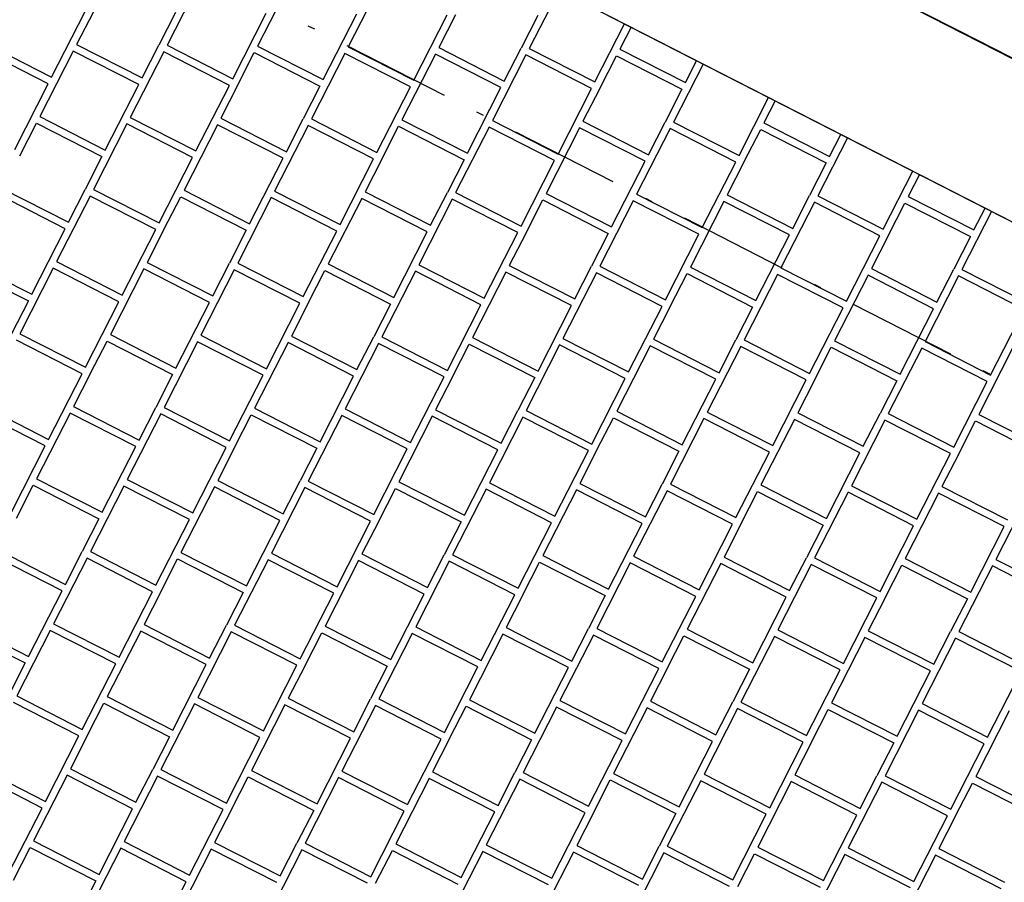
# Model space of a CAD drawing. Header units: millimetres. Extents: x 91549 to 157794, y 81579 to 142563.
# Tile 63 of 112: x 123294 to 124645, y 125294 to 126477. Entities that reach past the tile are written whole.
import ezdxf
from ezdxf.enums import TextEntityAlignment as Align

# ---------------------------------------------------------------- set-up
doc = ezdxf.new("R2010")
doc.units = ezdxf.units.MM
doc.header["$LTSCALE"] = 0.5
doc.header["$MEASUREMENT"] = 0
doc.linetypes.add('Over snittplan', pattern=[520, 300, -100, 20, -100])
doc.linetypes.add('PLINE', pattern=[0])
for name, color, linetype in [('244- Vinduer_ dører_ foldevegger(Nye konstruksjoner)', 7, 'Continuous'), ('26-- Yttertak(Nye konstruksjoner)', 7, 'Continuous'), ('761- Veger (kjøreveger_ sykkel- og gangveier mv) (Skravur)(Nye konstruksjoner)', 7, 'Continuous'), ('761- Veger (kjøreveger_ sykkel- og gangveier mv)(Nye konstruksjoner)', 7, 'Continuous'), ('852- Teknisk_symbolsk informasjon_ bygning(Nye konstruksjoner)', 7, 'Continuous'), ('862- M___BTA(Nye konstruksjoner)', 7, 'Continuous'), ('862- M___BTA(Polylinje)(Nye konstruksjoner)', 7, 'Continuous'), ('862- M___BTA(Tekst)(Nye konstruksjoner)', 7, 'Continuous'), ('862- M___Nettoareal(Nye konstruksjoner)', 7, 'Continuous'), ('862- M___Nettoareal(Polylinje)(Nye konstruksjoner)', 7, 'Continuous'), ('862- M___Nettoareal(Tekst)(Nye konstruksjoner)', 7, 'Continuous'), ('878- Annen overflate_visuell informasjon(Nye konstruksjoner)', 7, 'Continuous')]:
    doc.layers.add(name, color=color, linetype=linetype)
doc.layers.add('256- Faste himlinger og overflatebehandling(Nye konstruksjoner)', color=7, linetype='Continuous', lineweight=0)
doc.styles.add('GENERATED_STYLE_1', font='arial.ttf')

# ---------------------------------------------------------------- blocks, each defined once
blk = doc.blocks.new('BTA boder ca.__2_1', base_point=(120955.3, 134882.4))
at = {"layer": '862- M___BTA(Polylinje)(Nye konstruksjoner)', "linetype": 'PLINE', "flags": 128}
blk.add_lwpolyline([(119203.2, 132634.4), (117724.9, 129740), (125962.6, 125532.5), (127440.9, 128426.8)], close=True, dxfattribs=at)
at = {"layer": '862- M___BTA(Tekst)(Nye konstruksjoner)', "style": 'GENERATED_STYLE_1'}
for tag, height, p in [('DUMMY_862', 200, (121408.7, 135856.4)), ('ROOM_NAME', 250, (121758.6, 135620.5)), ('DUMMY_861', 250, (120781.9, 133765.5))]:
    blk.add_attdef(tag, text='', height=height, rotation=242.9436, dxfattribs=at).set_placement(p, align=Align.TOP_LEFT)
blk = doc.blocks.new('Bod_107_13_1', base_point=(125882.5, 128194.3))
at = {"layer": '862- M___Nettoareal(Polylinje)(Nye konstruksjoner)', "linetype": 'PLINE', "flags": 128}
blk.add_lwpolyline([(125875.5, 125801.6), (127171.8, 128339.7), (125286.2, 129302.8), (123989.9, 126764.7)], close=True, dxfattribs=at)
at = {"layer": '862- M___Nettoareal(Tekst)(Nye konstruksjoner)', "style": 'GENERATED_STYLE_1'}
for tag, height, p in [('DUMMY_862', 150, (125981.7, 128474.8)), ('ROOM_NAME', 200, (126261.6, 128286.2)), ('DUMMY_861', 200, (126039.6, 127897.3))]:
    blk.add_attdef(tag, text='', height=height, rotation=242.9436, dxfattribs=at).set_placement(p, align=Align.TOP_LEFT)
blk = doc.blocks.new('Dørmarkør NOR[35]_1', base_point=(124626.8, 126214.8))
at = {"layer": '852- Teknisk_symbolsk informasjon_ bygning(Nye konstruksjoner)', "insert": (124229.7, 126807.8), "char_height": 150, "attachment_point": 7, "rotation": 332.9436, "style": 'GENERATED_STYLE_1'}
blk.add_mtext('\\A1;{\\pql;\\pt0;\\fArial|b0|i0|c0|p0;\\W1.000000;1\xa0200\\fArial|b0|i0|c0|p0;\\W1.000000;\\A1{\\H.66x;\\S^  ;}\\fArial|b0|i0|c0|p0;\\W1.000000; x 2\xa0100\\fArial|b0|i0|c0|p0;\\W1.000000;\\A1{\\H.66x;\\S^  ;}}', dxfattribs=at)
blk = doc.blocks.new('Leddport[28]_1', base_point=(-1071196.2, -15782375.2))
at = {"layer": '244- Vinduer_ dører_ foldevegger(Nye konstruksjoner)', "linetype": 'PLINE'}
blk.add_line((125243.2, 126124.6), (124192.3, 126661.3), dxfattribs=at)
at = {"layer": '852- Teknisk_symbolsk informasjon_ bygning(Nye konstruksjoner)'}
blk.add_blockref('Dørmarkør NOR[35]_1', (124626.8, 126214.8), dxfattribs=at)
blk = doc.blocks.new('*X122', base_point=(-1071196.2, -15782375.2))
at = {"layer": '761- Veger (kjøreveger_ sykkel- og gangveier mv) (Skravur)(Nye konstruksjoner)', "linetype": 'PLINE'}
for p, q in [((123542.2, 126532.3), (123496.2, 126442.4)), ((123666.4, 126531.3), (123620.4, 126441.3)), ((123790.6, 126530.2), (123744.6, 126440.3)), ((124033.7, 126517.7), (123993.1, 126438.1)), ((123337.7, 126398.6), (123383.7, 126488.5)), ((123395, 126488.4), (123372, 126443.4)), ((123507.9, 126487.5), (123484.9, 126442.5)), ((123586.2, 126396.4), (123632.1, 126486.4)), ((123710.4, 126395.4), (123756.3, 126485.3)), ((123834.6, 126394.3), (123880.5, 126484.3)), ((123891.8, 126484.2), (123868.8, 126439.2)), ((124004.7, 126483.2), (123981.8, 126438.2)), ((124083, 126392.2), (124123.7, 126471.8)), ((124132.7, 126467.2), (124117.3, 126437.1)), ((123333.2, 126389.6), (123243.2, 126435.5)), ((123247.8, 126444.5), (123337.7, 126398.6)), ((123367.4, 126434.5), (123321.5, 126344.5)), ((123457.4, 126388.5), (123367.4, 126434.5)), ((123372, 126443.4), (123462, 126397.5)), ((123491.6, 126433.4), (123445.7, 126343.4)), ((123462, 126397.5), (123484.9, 126442.5)), ((123581.6, 126387.4), (123491.6, 126433.4)), ((123496.2, 126442.4), (123586.2, 126396.4)), ((123592.9, 126387.4), (123615.8, 126432.3)), ((123615.8, 126432.3), (123705.8, 126386.4)), ((123620.4, 126441.3), (123710.4, 126395.4)), ((123744.6, 126440.3), (123834.6, 126394.3)), ((123868.8, 126439.2), (123958.8, 126393.2)), ((123958.8, 126393.2), (123981.8, 126438.2)), ((123993.1, 126438.1), (124083, 126392.2)), ((124117.3, 126437.1), (124207.2, 126391.1)), ((123740, 126431.3), (123694.1, 126341.3)), ((123830, 126385.3), (123740, 126431.3)), ((123864.3, 126430.2), (123818.3, 126340.2)), ((123954.2, 126384.3), (123864.3, 126430.2)), ((123988.5, 126429.1), (123942.5, 126339.2)), ((124078.4, 126383.2), (123988.5, 126429.1)), ((124089.7, 126383.1), (124112.7, 126428.1)), ((124112.7, 126428.1), (124202.6, 126382.1)), ((124207.2, 126391.1), (124222.6, 126421.2)), ((124231.6, 126416.7), (124190.9, 126337.1)), ((123287.2, 126299.6), (123333.2, 126389.6)), ((123411.4, 126298.6), (123457.4, 126388.5)), ((123535.6, 126297.5), (123581.6, 126387.4)), ((123592.9, 126387.4), (123569.9, 126342.4)), ((123705.8, 126386.4), (123682.8, 126341.4)), ((123784, 126295.4), (123830, 126385.3)), ((123908.3, 126294.3), (123954.2, 126384.3)), ((124032.5, 126293.2), (124078.4, 126383.2)), ((124089.7, 126383.1), (124066.7, 126338.1)), ((124202.6, 126382.1), (124179.6, 126337.1)), ((124280.9, 126291.1), (124321.5, 126370.7)), ((124330.5, 126366.1), (124315.1, 126336)), ((123321.5, 126344.5), (123411.4, 126298.6)), ((123445.7, 126343.4), (123535.6, 126297.5)), ((123569.9, 126342.4), (123659.8, 126296.4)), ((123659.8, 126296.4), (123682.8, 126341.4)), ((123694.1, 126341.3), (123784, 126295.4)), ((123818.3, 126340.2), (123908.3, 126294.3)), ((123942.5, 126339.2), (124032.5, 126293.2)), ((124066.7, 126338.1), (124156.7, 126292.2)), ((123293.9, 126290.5), (123316.9, 126335.5)), ((123316.9, 126335.5), (123406.8, 126289.6)), ((123441.1, 126334.4), (123395.1, 126244.5)), ((123531, 126288.5), (123441.1, 126334.4)), ((123565.3, 126333.4), (123519.4, 126243.4)), ((123655.2, 126287.4), (123565.3, 126333.4)), ((123689.5, 126332.3), (123643.6, 126242.4)), ((123779.5, 126286.4), (123689.5, 126332.3)), ((123790.7, 126286.3), (123813.7, 126331.3)), ((123813.7, 126331.3), (123903.7, 126285.3)), ((123937.9, 126330.2), (123892, 126240.2)), ((124027.9, 126284.2), (123937.9, 126330.2)), ((124062.1, 126329.1), (124016.2, 126239.2)), ((124152.1, 126283.2), (124062.1, 126329.1)), ((124186.3, 126328.1), (124140.4, 126238.1)), ((124156.7, 126292.2), (124179.6, 126337.1)), ((124276.3, 126282.1), (124186.3, 126328.1)), ((124190.9, 126337.1), (124280.9, 126291.1)), ((124287.6, 126282), (124310.6, 126327)), ((124310.6, 126327), (124400.5, 126281.1)), ((124315.1, 126336), (124405.1, 126290)), ((124429.5, 126315.6), (124388.8, 126236)), ((124405.1, 126290), (124420.5, 126320.2)), ((123406.8, 126289.6), (123383.9, 126244.6)), ((123485.1, 126198.6), (123531, 126288.5)), ((123609.3, 126197.5), (123655.2, 126287.4)), ((123733.5, 126196.4), (123779.5, 126286.4)), ((123790.7, 126286.3), (123767.8, 126241.3)), ((123903.7, 126285.3), (123880.7, 126240.3)), ((123981.9, 126194.3), (124027.9, 126284.2)), ((124106.1, 126193.2), (124152.1, 126283.2)), ((124230.3, 126192.2), (124276.3, 126282.1)), ((124287.6, 126282), (124264.6, 126237)), ((124400.5, 126281.1), (124377.5, 126236.1)), ((124478.8, 126190), (124519.4, 126269.6)), ((124528.4, 126265), (124513, 126234.9)), ((123270.9, 126245.6), (123360.9, 126199.6)), ((123360.9, 126199.6), (123383.9, 126244.6)), ((123395.1, 126244.5), (123485.1, 126198.6)), ((123519.4, 126243.4), (123609.3, 126197.5)), ((123356.3, 126190.6), (123266.3, 126236.6)), ((123390.6, 126235.5), (123344.6, 126145.6)), ((123480.5, 126189.6), (123390.6, 126235.5)), ((123491.8, 126189.5), (123514.8, 126234.4)), ((123514.8, 126234.4), (123604.7, 126188.5)), ((123639, 126233.4), (123593, 126143.4)), ((123728.9, 126187.4), (123639, 126233.4)), ((123643.6, 126242.4), (123733.5, 126196.4)), ((123763.2, 126232.3), (123717.2, 126142.4)), ((123853.1, 126186.4), (123763.2, 126232.3)), ((123767.8, 126241.3), (123857.7, 126195.4)), ((123887.4, 126231.2), (123841.4, 126141.3)), ((123857.7, 126195.4), (123880.7, 126240.3)), ((123977.3, 126185.3), (123887.4, 126231.2)), ((123892, 126240.2), (123981.9, 126194.3)), ((123988.6, 126185.2), (124011.6, 126230.2)), ((124011.6, 126230.2), (124101.5, 126184.2)), ((124016.2, 126239.2), (124106.1, 126193.2)), ((124140.4, 126238.1), (124230.3, 126192.2)), ((124264.6, 126237), (124354.6, 126191.1)), ((124354.6, 126191.1), (124377.5, 126236.1)), ((124388.8, 126236), (124478.8, 126190)), ((124513, 126234.9), (124603, 126189)), ((124135.8, 126229.1), (124089.9, 126139.2)), ((124225.8, 126183.2), (124135.8, 126229.1)), ((124260, 126228.1), (124214.1, 126138.1)), ((124350, 126182.1), (124260, 126228.1)), ((124384.2, 126227), (124338.3, 126137)), ((124474.2, 126181), (124384.2, 126227)), ((124485.5, 126180.9), (124508.4, 126225.9)), ((124508.4, 126225.9), (124598.4, 126180)), ((124603, 126189), (124618.4, 126219.1)), ((124627.4, 126214.5), (124586.7, 126134.9)), ((123310.4, 126100.7), (123356.3, 126190.6)), ((123434.6, 126099.6), (123480.5, 126189.6)), ((123491.8, 126189.5), (123468.8, 126144.5)), ((123604.7, 126188.5), (123581.7, 126143.5)), ((123683, 126097.5), (123728.9, 126187.4)), ((123807.2, 126096.4), (123853.1, 126186.4)), ((123931.4, 126095.4), (123977.3, 126185.3)), ((123988.6, 126185.2), (123965.7, 126140.2)), ((124101.5, 126184.2), (124078.6, 126139.3)), ((124179.8, 126093.2), (124225.8, 126183.2)), ((124304, 126092.2), (124350, 126182.1)), ((124428.2, 126091.1), (124474.2, 126181)), ((124485.5, 126180.9), (124462.5, 126136)), ((124598.4, 126180), (124575.4, 126135)), ((123215.8, 126137.6), (123305.8, 126091.7)), ((123220.4, 126146.6), (123310.4, 126100.7)), ((123340, 126136.6), (123294.1, 126046.6)), ((123430, 126090.6), (123340, 126136.6)), ((123344.6, 126145.6), (123434.6, 126099.6)), ((123464.2, 126135.5), (123418.3, 126045.6)), ((123554.2, 126089.6), (123464.2, 126135.5)), ((123468.8, 126144.5), (123558.8, 126098.6)), ((123558.8, 126098.6), (123581.7, 126143.5)), ((123593, 126143.4), (123683, 126097.5)), ((123717.2, 126142.4), (123807.2, 126096.4)), ((123841.4, 126141.3), (123931.4, 126095.4)), ((123965.7, 126140.2), (124055.6, 126094.3)), ((124055.6, 126094.3), (124078.6, 126139.3)), ((124089.9, 126139.2), (124179.8, 126093.2)), ((124214.1, 126138.1), (124304, 126092.2)), ((124338.3, 126137), (124428.2, 126091.1)), ((124462.5, 126136), (124552.4, 126090)), ((124552.4, 126090), (124575.4, 126135)), ((124586.7, 126134.9), (124676.6, 126089)), ((123588.4, 126134.4), (123542.5, 126044.5)), ((123678.4, 126088.5), (123588.4, 126134.4)), ((123689.7, 126088.4), (123712.6, 126133.4)), ((123712.6, 126133.4), (123802.6, 126087.4)), ((123836.9, 126132.3), (123790.9, 126042.4)), ((123926.8, 126086.4), (123836.9, 126132.3)), ((123961.1, 126131.2), (123915.1, 126041.3)), ((124051, 126085.3), (123961.1, 126131.2)), ((124085.3, 126130.2), (124039.3, 126040.2)), ((124175.2, 126084.2), (124085.3, 126130.2)), ((124186.5, 126084.1), (124209.5, 126129.1)), ((124209.5, 126129.1), (124299.4, 126083.2)), ((124333.7, 126128), (124287.7, 126038.1)), ((124423.6, 126082.1), (124333.7, 126128)), ((124457.9, 126127), (124412, 126037)), ((124547.8, 126081), (124457.9, 126127)), ((124582.1, 126125.9), (124536.2, 126036)), ((124672.1, 126080), (124582.1, 126125.9)), ((123305.8, 126091.7), (123282.8, 126046.7)), ((123384, 126000.7), (123430, 126090.6)), ((123508.2, 125999.6), (123554.2, 126089.6)), ((123632.4, 125998.5), (123678.4, 126088.5)), ((123689.7, 126088.4), (123666.7, 126043.4)), ((123802.6, 126087.4), (123779.6, 126042.5)), ((123880.9, 125996.4), (123926.8, 126086.4)), ((124005.1, 125995.4), (124051, 126085.3)), ((124129.3, 125994.3), (124175.2, 126084.2)), ((124186.5, 126084.1), (124163.5, 126039.2)), ((124299.4, 126083.2), (124276.5, 126038.2)), ((124377.7, 125992.2), (124423.6, 126082.1)), ((124501.9, 125991.1), (124547.8, 126081)), ((124626.1, 125990), (124672.1, 126080)), ((123294.1, 126046.6), (123384, 126000.7)), ((123418.3, 126045.6), (123508.2, 125999.6)), ((123542.5, 126044.5), (123632.4, 125998.5)), ((123666.7, 126043.4), (123756.7, 125997.5)), ((123756.7, 125997.5), (123779.6, 126042.5)), ((123790.9, 126042.4), (123880.9, 125996.4)), ((123915.1, 126041.3), (124005.1, 125995.4)), ((123379.4, 125991.7), (123289.5, 126037.6)), ((123390.7, 125991.6), (123413.7, 126036.6)), ((123413.7, 126036.6), (123503.6, 125990.6)), ((123537.9, 126035.5), (123492, 125945.5)), ((123627.8, 125989.6), (123537.9, 126035.5)), ((123662.1, 126034.4), (123616.2, 125944.5)), ((123752.1, 125988.5), (123662.1, 126034.4)), ((123786.3, 126033.4), (123740.4, 125943.4)), ((123876.3, 125987.4), (123786.3, 126033.4)), ((123887.6, 125987.3), (123910.5, 126032.3)), ((123910.5, 126032.3), (124000.5, 125986.4)), ((124034.7, 126031.2), (123988.8, 125941.3)), ((124124.7, 125985.3), (124034.7, 126031.2)), ((124039.3, 126040.2), (124129.3, 125994.3)), ((124158.9, 126030.2), (124113, 125940.2)), ((124248.9, 125984.2), (124158.9, 126030.2)), ((124163.5, 126039.2), (124253.5, 125993.2)), ((124283.2, 126029.1), (124237.2, 125939.2)), ((124253.5, 125993.2), (124276.5, 126038.2)), ((124373.1, 125983.2), (124283.2, 126029.1)), ((124287.7, 126038.1), (124377.7, 125992.2)), ((124384.4, 125983.1), (124407.4, 126028)), ((124407.4, 126028), (124497.3, 125982.1)), ((124412, 126037), (124501.9, 125991.1)), ((124531.6, 126027), (124485.6, 125937)), ((124621.5, 125981), (124531.6, 126027)), ((124536.2, 126036), (124626.1, 125990)), ((124655.8, 126025.9), (124609.8, 125936)), ((123333.5, 125901.7), (123379.4, 125991.7)), ((123390.7, 125991.6), (123367.8, 125946.6)), ((123503.6, 125990.6), (123480.7, 125945.6)), ((123581.9, 125899.6), (123627.8, 125989.6)), ((123706.1, 125898.5), (123752.1, 125988.5)), ((123830.3, 125897.5), (123876.3, 125987.4)), ((123887.6, 125987.3), (123864.6, 125942.4)), ((124000.5, 125986.4), (123977.5, 125941.4)), ((124078.7, 125895.3), (124124.7, 125985.3)), ((124203, 125894.3), (124248.9, 125984.2)), ((124327.2, 125893.2), (124373.1, 125983.2)), ((124384.4, 125983.1), (124361.4, 125938.1)), ((124497.3, 125982.1), (124474.3, 125937.1)), ((124575.6, 125891.1), (124621.5, 125981)), ((123243.5, 125947.7), (123333.5, 125901.7)), ((123367.8, 125946.6), (123457.7, 125900.7)), ((123328.9, 125892.7), (123238.9, 125938.7)), ((123363.2, 125937.6), (123317.2, 125847.7)), ((123453.1, 125891.7), (123363.2, 125937.6)), ((123487.4, 125936.6), (123441.4, 125846.6)), ((123457.7, 125900.7), (123480.7, 125945.6)), ((123577.3, 125890.6), (123487.4, 125936.6)), ((123492, 125945.5), (123581.9, 125899.6)), ((123588.6, 125890.5), (123611.6, 125935.5)), ((123611.6, 125935.5), (123701.5, 125889.5)), ((123616.2, 125944.5), (123706.1, 125898.5)), ((123735.8, 125934.4), (123689.8, 125844.5)), ((123825.7, 125888.5), (123735.8, 125934.4)), ((123740.4, 125943.4), (123830.3, 125897.5)), ((123860, 125933.4), (123814.1, 125843.4)), ((123949.9, 125887.4), (123860, 125933.4)), ((123864.6, 125942.4), (123954.5, 125896.4)), ((123984.2, 125932.3), (123938.3, 125842.3)), ((123954.5, 125896.4), (123977.5, 125941.4)), ((124074.1, 125886.4), (123984.2, 125932.3)), ((123988.8, 125941.3), (124078.7, 125895.3)), ((124113, 125940.2), (124203, 125894.3)), ((124237.2, 125939.2), (124327.2, 125893.2)), ((124361.4, 125938.1), (124451.4, 125892.2)), ((124451.4, 125892.2), (124474.3, 125937.1)), ((124485.6, 125937), (124575.6, 125891.1)), ((124609.8, 125936), (124699.8, 125890)), ((124085.4, 125886.3), (124108.4, 125931.2)), ((124108.4, 125931.2), (124198.4, 125885.3)), ((124232.6, 125930.2), (124186.7, 125840.2)), ((124322.6, 125884.2), (124232.6, 125930.2)), ((124356.8, 125929.1), (124310.9, 125839.2)), ((124446.8, 125883.2), (124356.8, 125929.1)), ((124481, 125928), (124435.1, 125838.1)), ((124571, 125882.1), (124481, 125928)), ((124582.3, 125882), (124605.2, 125927)), ((124605.2, 125927), (124695.2, 125881)), ((123283, 125802.8), (123328.9, 125892.7)), ((123407.2, 125801.7), (123453.1, 125891.7)), ((123531.4, 125800.7), (123577.3, 125890.6)), ((123588.6, 125890.5), (123565.6, 125845.5)), ((123701.5, 125889.5), (123678.6, 125844.6)), ((123779.8, 125798.5), (123825.7, 125888.5)), ((123904, 125797.5), (123949.9, 125887.4)), ((124028.2, 125796.4), (124074.1, 125886.4)), ((124085.4, 125886.3), (124062.5, 125841.3)), ((124198.4, 125885.3), (124175.4, 125840.3)), ((124276.6, 125794.3), (124322.6, 125884.2)), ((124400.8, 125793.2), (124446.8, 125883.2)), ((124525, 125792.1), (124571, 125882.1)), ((124582.3, 125882), (124559.3, 125837)), ((123289.7, 125793.7), (123312.6, 125838.7)), ((123312.6, 125838.7), (123402.6, 125792.7)), ((123317.2, 125847.7), (123407.2, 125801.7)), ((123436.8, 125837.6), (123390.9, 125747.7)), ((123526.8, 125791.7), (123436.8, 125837.6)), ((123441.4, 125846.6), (123531.4, 125800.7)), ((123565.6, 125845.5), (123655.6, 125799.6)), ((123655.6, 125799.6), (123678.6, 125844.6)), ((123689.8, 125844.5), (123779.8, 125798.5)), ((123814.1, 125843.4), (123904, 125797.5)), ((123938.3, 125842.3), (124028.2, 125796.4)), ((124062.5, 125841.3), (124152.4, 125795.3)), ((124152.4, 125795.3), (124175.4, 125840.3)), ((124186.7, 125840.2), (124276.6, 125794.3)), ((124310.9, 125839.2), (124400.8, 125793.2)), ((124435.1, 125838.1), (124525, 125792.1)), ((123561, 125836.5), (123515.1, 125746.6)), ((123651, 125790.6), (123561, 125836.5)), ((123685.2, 125835.5), (123639.3, 125745.5)), ((123775.2, 125789.5), (123685.2, 125835.5)), ((123786.5, 125789.4), (123809.5, 125834.4)), ((123809.5, 125834.4), (123899.4, 125788.5)), ((123933.7, 125833.4), (123887.7, 125743.4)), ((124023.6, 125787.4), (123933.7, 125833.4)), ((124057.9, 125832.3), (124011.9, 125742.3)), ((124147.8, 125786.3), (124057.9, 125832.3)), ((124182.1, 125831.2), (124136.1, 125741.3)), ((124272, 125785.3), (124182.1, 125831.2)), ((124283.3, 125785.2), (124306.3, 125830.2)), ((124306.3, 125830.2), (124396.2, 125784.2)), ((124430.5, 125829.1), (124384.6, 125739.1)), ((124520.4, 125783.2), (124430.5, 125829.1)), ((124554.7, 125828), (124508.8, 125738.1)), ((124644.7, 125782.1), (124554.7, 125828)), ((124559.3, 125837), (124649.3, 125791.1)), ((124678.9, 125827), (124633, 125737)), ((123402.6, 125792.7), (123379.6, 125747.8)), ((123480.8, 125701.7), (123526.8, 125791.7)), ((123605, 125700.7), (123651, 125790.6)), ((123729.3, 125699.6), (123775.2, 125789.5)), ((123786.5, 125789.4), (123763.5, 125744.5)), ((123899.4, 125788.5), (123876.4, 125743.5)), ((123977.7, 125697.5), (124023.6, 125787.4)), ((124101.9, 125696.4), (124147.8, 125786.3)), ((124226.1, 125695.3), (124272, 125785.3)), ((124283.3, 125785.2), (124260.4, 125740.2)), ((124396.2, 125784.2), (124373.3, 125739.2)), ((124474.5, 125693.2), (124520.4, 125783.2)), ((124598.7, 125692.1), (124644.7, 125782.1)), ((123266.7, 125748.7), (123356.6, 125702.8)), ((123356.6, 125702.8), (123379.6, 125747.8)), ((123390.9, 125747.7), (123480.8, 125701.7)), ((123515.1, 125746.6), (123605, 125700.7)), ((123639.3, 125745.5), (123729.3, 125699.6)), ((123763.5, 125744.5), (123853.5, 125698.5)), ((123853.5, 125698.5), (123876.4, 125743.5)), ((123887.7, 125743.4), (123977.7, 125697.5)), ((123352, 125693.8), (123262.1, 125739.7)), ((123386.3, 125738.7), (123340.4, 125648.7)), ((123476.2, 125692.7), (123386.3, 125738.7)), ((123487.5, 125692.6), (123510.5, 125737.6)), ((123510.5, 125737.6), (123600.4, 125691.7)), ((123634.7, 125736.5), (123588.8, 125646.6)), ((123724.7, 125690.6), (123634.7, 125736.5)), ((123758.9, 125735.5), (123713, 125645.5)), ((123848.9, 125689.5), (123758.9, 125735.5)), ((123883.1, 125734.4), (123837.2, 125644.5)), ((123973.1, 125688.5), (123883.1, 125734.4)), ((123984.4, 125688.4), (124007.3, 125733.3)), ((124007.3, 125733.3), (124097.3, 125687.4)), ((124011.9, 125742.3), (124101.9, 125696.4)), ((124131.5, 125732.3), (124085.6, 125642.3)), ((124221.5, 125686.3), (124131.5, 125732.3)), ((124136.1, 125741.3), (124226.1, 125695.3)), ((124255.8, 125731.2), (124209.8, 125641.3)), ((124345.7, 125685.3), (124255.8, 125731.2)), ((124260.4, 125740.2), (124350.3, 125694.3)), ((124380, 125730.2), (124334, 125640.2)), ((124350.3, 125694.3), (124373.3, 125739.2)), ((124469.9, 125684.2), (124380, 125730.2)), ((124384.6, 125739.1), (124474.5, 125693.2)), ((124508.8, 125738.1), (124598.7, 125692.1)), ((124633, 125737), (124722.9, 125691.1)), ((124481.2, 125684.1), (124504.2, 125729.1)), ((124504.2, 125729.1), (124594.1, 125683.1)), ((124628.4, 125728), (124582.4, 125638.1)), ((124718.3, 125682.1), (124628.4, 125728)), ((123306.1, 125603.8), (123352, 125693.8)), ((123430.3, 125602.8), (123476.2, 125692.7)), ((123487.5, 125692.6), (123464.6, 125647.7)), ((123600.4, 125691.7), (123577.5, 125646.7)), ((123678.7, 125600.7), (123724.7, 125690.6)), ((123802.9, 125599.6), (123848.9, 125689.5)), ((123927.1, 125598.5), (123973.1, 125688.5)), ((123984.4, 125688.4), (123961.4, 125643.4)), ((124097.3, 125687.4), (124074.3, 125642.4)), ((124175.6, 125596.4), (124221.5, 125686.3)), ((124299.8, 125595.3), (124345.7, 125685.3)), ((124424, 125594.3), (124469.9, 125684.2)), ((124481.2, 125684.1), (124458.2, 125639.1)), ((124594.1, 125683.1), (124571.2, 125638.2)), ((123216.1, 125649.8), (123306.1, 125603.8)), ((123340.4, 125648.7), (123430.3, 125602.8)), ((123211.5, 125640.8), (123301.5, 125594.9)), ((123335.8, 125639.7), (123289.8, 125549.8)), ((123425.7, 125593.8), (123335.8, 125639.7)), ((123460, 125638.7), (123414, 125548.7)), ((123549.9, 125592.7), (123460, 125638.7)), ((123464.6, 125647.7), (123554.5, 125601.7)), ((123584.2, 125637.6), (123538.2, 125547.7)), ((123554.5, 125601.7), (123577.5, 125646.7)), ((123674.1, 125591.7), (123584.2, 125637.6)), ((123588.8, 125646.6), (123678.7, 125600.7)), ((123685.4, 125591.6), (123708.4, 125636.5)), ((123708.4, 125636.5), (123798.3, 125590.6)), ((123713, 125645.5), (123802.9, 125599.6)), ((123832.6, 125635.5), (123786.7, 125545.5)), ((123922.5, 125589.5), (123832.6, 125635.5)), ((123837.2, 125644.5), (123927.1, 125598.5)), ((123961.4, 125643.4), (124051.3, 125597.5)), ((124051.3, 125597.5), (124074.3, 125642.4)), ((124085.6, 125642.3), (124175.6, 125596.4)), ((124209.8, 125641.3), (124299.8, 125595.3)), ((124334, 125640.2), (124424, 125594.3)), ((124458.2, 125639.1), (124548.2, 125593.2)), ((124548.2, 125593.2), (124571.2, 125638.2)), ((124582.4, 125638.1), (124672.4, 125592.1)), ((123956.8, 125634.4), (123910.9, 125544.5)), ((124046.8, 125588.5), (123956.8, 125634.4)), ((124081, 125633.3), (124035.1, 125543.4)), ((124171, 125587.4), (124081, 125633.3)), ((124182.3, 125587.3), (124205.2, 125632.3)), ((124205.2, 125632.3), (124295.2, 125586.3)), ((124329.4, 125631.2), (124283.5, 125541.3)), ((124419.4, 125585.3), (124329.4, 125631.2)), ((124453.6, 125630.1), (124407.7, 125540.2)), ((124543.6, 125584.2), (124453.6, 125630.1)), ((124577.8, 125629.1), (124531.9, 125539.1)), ((124667.8, 125583.1), (124577.8, 125629.1)), ((123301.5, 125594.9), (123278.5, 125549.9)), ((123379.8, 125503.8), (123425.7, 125593.8)), ((123504, 125502.8), (123549.9, 125592.7)), ((123628.2, 125501.7), (123674.1, 125591.7)), ((123685.4, 125591.6), (123662.4, 125546.6)), ((123798.3, 125590.6), (123775.4, 125545.6)), ((123876.6, 125499.6), (123922.5, 125589.5)), ((124000.8, 125498.5), (124046.8, 125588.5)), ((124125, 125497.5), (124171, 125587.4)), ((124182.3, 125587.3), (124159.3, 125542.3)), ((124295.2, 125586.3), (124272.2, 125541.4)), ((124373.4, 125495.3), (124419.4, 125585.3)), ((124497.6, 125494.3), (124543.6, 125584.2)), ((124621.9, 125493.2), (124667.8, 125583.1)), ((123375.2, 125494.8), (123285.2, 125540.8)), ((123289.8, 125549.8), (123379.8, 125503.8)), ((123414, 125548.7), (123504, 125502.8)), ((123538.2, 125547.7), (123628.2, 125501.7)), ((123662.4, 125546.6), (123752.4, 125500.6)), ((123752.4, 125500.6), (123775.4, 125545.6)), ((123786.7, 125545.5), (123876.6, 125499.6)), ((123910.9, 125544.5), (124000.8, 125498.5)), ((124035.1, 125543.4), (124125, 125497.5)), ((124159.3, 125542.3), (124249.2, 125496.4)), ((124249.2, 125496.4), (124272.2, 125541.4)), ((124283.5, 125541.3), (124373.4, 125495.3)), ((123386.5, 125494.8), (123409.4, 125539.7)), ((123409.4, 125539.7), (123499.4, 125493.8)), ((123533.6, 125538.7), (123487.7, 125448.7)), ((123623.6, 125492.7), (123533.6, 125538.7)), ((123657.8, 125537.6), (123611.9, 125447.6)), ((123747.8, 125491.7), (123657.8, 125537.6)), ((123782.1, 125536.5), (123736.1, 125446.6)), ((123872, 125490.6), (123782.1, 125536.5)), ((123883.3, 125490.5), (123906.3, 125535.5)), ((123906.3, 125535.5), (123996.2, 125489.5)), ((124030.5, 125534.4), (123984.5, 125444.5)), ((124120.4, 125488.5), (124030.5, 125534.4)), ((124154.7, 125533.3), (124108.7, 125443.4)), ((124244.6, 125487.4), (124154.7, 125533.3)), ((124278.9, 125532.3), (124233, 125442.3)), ((124368.8, 125486.3), (124278.9, 125532.3)), ((124380.1, 125486.2), (124403.1, 125531.2)), ((124403.1, 125531.2), (124493.1, 125485.3)), ((124407.7, 125540.2), (124497.6, 125494.3)), ((124527.3, 125530.1), (124481.4, 125440.2)), ((124617.3, 125484.2), (124527.3, 125530.1)), ((124531.9, 125539.1), (124621.9, 125493.2)), ((124651.5, 125529.1), (124605.6, 125439.1)), ((123329.2, 125404.9), (123375.2, 125494.8)), ((123386.5, 125494.8), (123363.5, 125449.8)), ((123499.4, 125493.8), (123476.4, 125448.8)), ((123577.6, 125402.8), (123623.6, 125492.7)), ((123701.9, 125401.7), (123747.8, 125491.7)), ((123826.1, 125400.6), (123872, 125490.6)), ((123883.3, 125490.5), (123860.3, 125445.5)), ((123996.2, 125489.5), (123973.2, 125444.5)), ((124074.5, 125398.5), (124120.4, 125488.5)), ((124198.7, 125397.4), (124244.6, 125487.4)), ((124322.9, 125396.4), (124368.8, 125486.3)), ((124380.1, 125486.2), (124357.2, 125441.3)), ((124493.1, 125485.3), (124470.1, 125440.3)), ((124571.3, 125394.2), (124617.3, 125484.2)), ((123239.3, 125450.8), (123329.2, 125404.9)), ((123363.5, 125449.8), (123453.4, 125403.8)), ((123453.4, 125403.8), (123476.4, 125448.8)), ((123487.7, 125448.7), (123577.6, 125402.8)), ((123611.9, 125447.6), (123701.9, 125401.7)), ((123736.1, 125446.6), (123826.1, 125400.6)), ((123324.6, 125395.9), (123234.7, 125441.8)), ((123358.9, 125440.8), (123313, 125350.8)), ((123448.8, 125394.8), (123358.9, 125440.8)), ((123483.1, 125439.7), (123437.2, 125349.8)), ((123573.1, 125393.8), (123483.1, 125439.7)), ((123584.3, 125393.7), (123607.3, 125438.7)), ((123607.3, 125438.7), (123697.3, 125392.7)), ((123731.5, 125437.6), (123685.6, 125347.6)), ((123821.5, 125391.6), (123731.5, 125437.6)), ((123855.7, 125436.5), (123809.8, 125346.6)), ((123945.7, 125390.6), (123855.7, 125436.5)), ((123860.3, 125445.5), (123950.3, 125399.6)), ((123979.9, 125435.5), (123934, 125345.5)), ((123950.3, 125399.6), (123973.2, 125444.5)), ((124069.9, 125389.5), (123979.9, 125435.5)), ((123984.5, 125444.5), (124074.5, 125398.5)), ((124081.2, 125389.4), (124104.2, 125434.4)), ((124104.2, 125434.4), (124194.1, 125388.5)), ((124108.7, 125443.4), (124198.7, 125397.4)), ((124228.4, 125433.3), (124182.4, 125343.4)), ((124318.3, 125387.4), (124228.4, 125433.3)), ((124233, 125442.3), (124322.9, 125396.4)), ((124357.2, 125441.3), (124447.1, 125395.3)), ((124447.1, 125395.3), (124470.1, 125440.3)), ((124481.4, 125440.2), (124571.3, 125394.2)), ((124605.6, 125439.1), (124695.5, 125393.2)), ((124352.6, 125432.3), (124306.6, 125342.3)), ((124442.5, 125386.3), (124352.6, 125432.3)), ((124476.8, 125431.2), (124430.8, 125341.3)), ((124566.7, 125385.3), (124476.8, 125431.2)), ((124578, 125385.2), (124601, 125430.1)), ((124601, 125430.1), (124690.9, 125384.2)), ((123278.7, 125306), (123324.6, 125395.9)), ((123402.9, 125304.9), (123448.8, 125394.8)), ((123527.1, 125303.8), (123573.1, 125393.8)), ((123584.3, 125393.7), (123561.4, 125348.7)), ((123697.3, 125392.7), (123674.3, 125347.7)), ((123775.5, 125301.7), (123821.5, 125391.6)), ((123899.7, 125300.6), (123945.7, 125390.6)), ((124023.9, 125299.6), (124069.9, 125389.5)), ((124081.2, 125389.4), (124058.2, 125344.4)), ((124194.1, 125388.5), (124171.1, 125343.5)), ((124272.4, 125297.4), (124318.3, 125387.4)), ((124396.6, 125296.4), (124442.5, 125386.3)), ((124520.8, 125295.3), (124566.7, 125385.3)), ((124578, 125385.2), (124555, 125340.2)), ((123285.4, 125296.9), (123308.4, 125341.8)), ((123308.4, 125341.8), (123398.3, 125295.9)), ((123313, 125350.8), (123402.9, 125304.9)), ((123432.6, 125340.8), (123386.6, 125250.8)), ((123522.5, 125294.8), (123432.6, 125340.8)), ((123437.2, 125349.8), (123527.1, 125303.8)), ((123556.8, 125339.7), (123510.8, 125249.8)), ((123646.7, 125293.8), (123556.8, 125339.7)), ((123561.4, 125348.7), (123651.3, 125302.8)), ((123681, 125338.6), (123635, 125248.7)), ((123651.3, 125302.8), (123674.3, 125347.7)), ((123770.9, 125292.7), (123681, 125338.6)), ((123685.6, 125347.6), (123775.5, 125301.7)), ((123809.8, 125346.6), (123899.7, 125300.6)), ((123934, 125345.5), (124023.9, 125299.6)), ((124058.2, 125344.4), (124148.2, 125298.5)), ((124148.2, 125298.5), (124171.1, 125343.5)), ((124182.4, 125343.4), (124272.4, 125297.4)), ((124306.6, 125342.3), (124396.6, 125296.4)), ((124430.8, 125341.3), (124520.8, 125295.3)), ((124555, 125340.2), (124645, 125294.2)), ((123782.2, 125292.6), (123805.2, 125337.6)), ((123805.2, 125337.6), (123895.1, 125291.6)), ((123929.4, 125336.5), (123883.5, 125246.6)), ((124019.4, 125290.6), (123929.4, 125336.5)), ((124053.6, 125335.5), (124007.7, 125245.5)), ((124143.6, 125289.5), (124053.6, 125335.5)), ((124177.8, 125334.4), (124131.9, 125244.4)), ((124267.8, 125288.4), (124177.8, 125334.4)), ((124279.1, 125288.3), (124302, 125333.3)), ((124302, 125333.3), (124392, 125287.4)), ((124426.2, 125332.3), (124380.3, 125242.3)), ((124516.2, 125286.3), (124426.2, 125332.3)), ((124550.5, 125331.2), (124504.5, 125241.2)), ((124640.4, 125285.2), (124550.5, 125331.2)), ((123398.3, 125295.9), (123375.3, 125250.9)), ((123476.6, 125204.9), (123522.5, 125294.8))]:
    blk.add_line(p, q, dxfattribs=at)

msp = doc.modelspace()

# ---------------------------------------------------------------- linework, layer by layer
at = {"layer": '256- Faste himlinger og overflatebehandling(Nye konstruksjoner)', "linetype": 'PLINE', "flags": 128}
msp.add_lwpolyline([(117709.5, 129747.9), (125962.6, 125532.5)], dxfattribs=at)
at = {"layer": '26-- Yttertak(Nye konstruksjoner)', "linetype": 'Over snittplan', "flags": 128}
for points in [[(125875.5, 125801.6), (117994, 129827.2)], [(125960.7, 125308.9), (117544.9, 129607.4)]]:
    msp.add_lwpolyline(points, dxfattribs=at)
at = {"layer": '878- Annen overflate_visuell informasjon(Nye konstruksjoner)', "linetype": 'PLINE', "flags": 128}
msp.add_lwpolyline([(124849.4, 126101.1), (117740.3, 129732.2)], dxfattribs=at)

# ---------------------------------------------------------------- block references
at = {"layer": '244- Vinduer_ dører_ foldevegger(Nye konstruksjoner)', "linetype": 'PLINE'}
msp.add_blockref('Leddport[28]_1', (-1071196.2, -15782375.2), dxfattribs=at)
at = {"layer": '761- Veger (kjøreveger_ sykkel- og gangveier mv)(Nye konstruksjoner)', "linetype": 'PLINE'}
msp.add_blockref('*X122', (-1071196.2, -15782375.2), dxfattribs=at)
at = {"layer": '862- M___BTA(Nye konstruksjoner)', "linetype": 'Continuous'}
msp.add_blockref('BTA boder ca.__2_1', (120955.3, 134882.4), dxfattribs=at)
at = {"layer": '862- M___Nettoareal(Nye konstruksjoner)', "linetype": 'Continuous'}
msp.add_blockref('Bod_107_13_1', (125882.5, 128194.3), dxfattribs=at)

doc.saveas('drawing.dxf')
